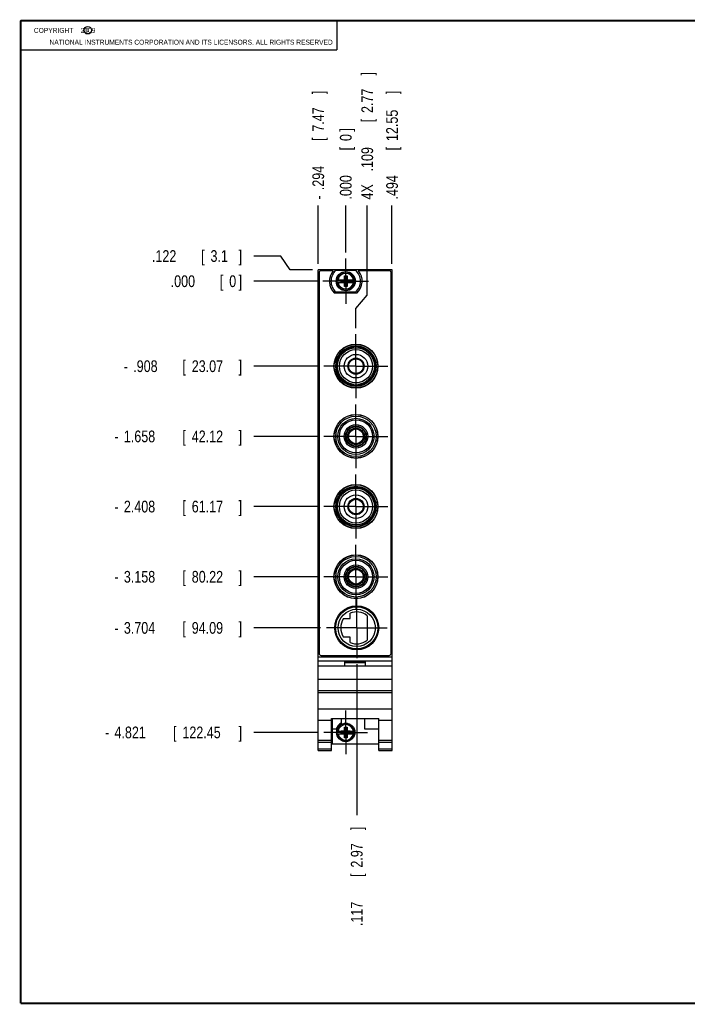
# Model space of a CAD drawing. Header units: inches. Extents: x 0.2 to 16.8, y 0.1 to 10.8.
# Tile 1 of 10: x 0.2 to 7.4, y 0.2 to 10.8. Entities that reach past the tile are written whole.
import ezdxf

# ---------------------------------------------------------------- set-up
doc = ezdxf.new("R2010")
doc.units = ezdxf.units.IN
doc.header["$LTSCALE"] = 0.935
doc.header["$MEASUREMENT"] = 0
doc.linetypes.add('CENTER', pattern=[0.6, 0.375, -0.075, 0.075, -0.075])
doc.layers.get('0').update_dxf_attribs({"linetype": 'CONTINUOUS'})
doc.layers.add('DEFAULT_1', color=7, linetype='CENTER')
doc.layers.add('DIMENSIONS', color=7, linetype='CONTINUOUS')
doc.styles.get("Standard").update_dxf_attribs({"font": 'txt', "width": 0.8})
doc.dimstyles.new('DIMSTYLE_2', dxfattribs={"dimtxt": 0.125, "dimasz": 0.18, "dimexe": 0.18, "dimexo": 0.0625, "dimgap": 0.09, "dimtad": 0, "dimtih": 1, "dimtoh": 1, "dimdec": 3, "dimzin": 4, "dimdsep": 46, "dimtxsty": 'STANDARD', "dimblk": '_FILLED', "dimblk1": '_FILLED', "dimblk2": '_FILLED', "dimcen": 0.09, "dimadec": 0, "dimazin": 0, "dimtp": 0.005, "dimtm": 0.005, "dimtfac": 1, "dimtdec": 3, "dimtofl": 0, "dimtmove": 0, "dimatfit": 3, "dimldrblk": '_FILLED', "dimfxl": 1, "dimtolj": 1, "dimtzin": 4, "dimarcsym": 0})

# ---------------------------------------------------------------- blocks, each defined once
blk = doc.blocks.new('*D4')
at = {"layer": 'DIMENSIONS', "color": 2, "linetype": 'CONTINUOUS'}
for p, q in [((3.028, 8.243), (2.74, 8.243)), ((3.127, 8.097), (3.028, 8.243)), ((3.365, 8.097), (3.127, 8.097))]:
    blk.add_line(p, q, dxfattribs=at)
at = {"layer": 'DIMENSIONS', "color": 2, "linetype": 'CONTINUOUS', "width": 0.8}
for s, p in [('[', (2.177, 8.181)), (']', (2.577, 8.181)), ('.122', (1.652, 8.181)), ('3.1', (2.277, 8.181))]:
    blk.add_text(s, height=0.125, dxfattribs=at).set_placement(p)
blk = doc.blocks.new('_FILLED')
at = {"color": 0, "linetype": 'BYBLOCK'}
blk.add_solid([(0, 0), (-1, 0.174), (-1, -0.174)], dxfattribs=at)
blk = doc.blocks.new('*D5')
at = {"layer": 'DIMENSIONS', "color": 2, "linetype": 'CONTINUOUS'}
blk.add_line((3.426, 7.067), (2.74, 7.067), dxfattribs=at)
at = {"layer": 'DIMENSIONS', "color": 2, "linetype": 'CONTINUOUS', "width": 0.8}
for s, p in [('-', (1.352, 7.004)), ('.908', (1.452, 7.004)), ('[', (1.977, 7.004)), ('23.07', (2.077, 7.004)), (']', (2.577, 7.004))]:
    blk.add_text(s, height=0.125, dxfattribs=at).set_placement(p)
blk = doc.blocks.new('*D6')
at = {"layer": 'DIMENSIONS', "color": 2, "linetype": 'CONTINUOUS'}
blk.add_line((3.426, 6.317), (2.74, 6.317), dxfattribs=at)
at = {"layer": 'DIMENSIONS', "color": 2, "linetype": 'CONTINUOUS', "width": 0.8}
for s, p in [('1.658', (1.352, 6.254)), ('[', (1.977, 6.254)), ('42.12', (2.077, 6.254)), (']', (2.577, 6.254)), ('-', (1.252, 6.254))]:
    blk.add_text(s, height=0.125, dxfattribs=at).set_placement(p)
blk = doc.blocks.new('*D7')
at = {"layer": 'DIMENSIONS', "color": 2, "linetype": 'CONTINUOUS'}
blk.add_line((3.426, 5.567), (2.74, 5.567), dxfattribs=at)
at = {"layer": 'DIMENSIONS', "color": 2, "linetype": 'CONTINUOUS', "width": 0.8}
for s, p in [('2.408', (1.352, 5.504)), ('[', (1.977, 5.504)), ('61.17', (2.077, 5.504)), (']', (2.577, 5.504)), ('-', (1.252, 5.504))]:
    blk.add_text(s, height=0.125, dxfattribs=at).set_placement(p)
blk = doc.blocks.new('*D8')
at = {"layer": 'DIMENSIONS', "color": 2, "linetype": 'CONTINUOUS'}
blk.add_line((3.426, 4.817), (2.74, 4.817), dxfattribs=at)
at = {"layer": 'DIMENSIONS', "color": 2, "linetype": 'CONTINUOUS', "width": 0.8}
for s, p in [('3.158', (1.352, 4.754)), ('[', (1.977, 4.754)), ('80.22', (2.077, 4.754)), (']', (2.577, 4.754)), ('-', (1.252, 4.754))]:
    blk.add_text(s, height=0.125, dxfattribs=at).set_placement(p)
blk = doc.blocks.new('*D9')
at = {"layer": 'DIMENSIONS', "color": 2, "linetype": 'CONTINUOUS'}
blk.add_line((3.452, 4.271), (2.74, 4.271), dxfattribs=at)
at = {"layer": 'DIMENSIONS', "color": 2, "linetype": 'CONTINUOUS', "width": 0.8}
for s, p in [('3.704', (1.352, 4.208)), ('[', (1.977, 4.208)), ('94.09', (2.077, 4.208)), (']', (2.577, 4.208)), ('-', (1.252, 4.208))]:
    blk.add_text(s, height=0.125, dxfattribs=at).set_placement(p)
blk = doc.blocks.new('*D10')
at = {"layer": 'DIMENSIONS', "color": 2, "linetype": 'CONTINUOUS'}
blk.add_line((3.425, 3.154), (2.74, 3.154), dxfattribs=at)
at = {"layer": 'DIMENSIONS', "color": 2, "linetype": 'CONTINUOUS', "width": 0.8}
for s, p in [('4.821', (1.252, 3.091)), ('[', (1.877, 3.091)), ('122.45', (1.977, 3.091)), (']', (2.577, 3.091)), ('-', (1.152, 3.091))]:
    blk.add_text(s, height=0.125, dxfattribs=at).set_placement(p)
blk = doc.blocks.new('*D11')
at = {"layer": 'DIMENSIONS', "color": 2, "linetype": 'CONTINUOUS'}
blk.add_line((3.415, 7.975), (2.74, 7.975), dxfattribs=at)
at = {"layer": 'DIMENSIONS', "color": 2, "linetype": 'CONTINUOUS', "width": 0.8}
for s, p in [('.000', (1.852, 7.912)), ('[', (2.377, 7.912)), ('0', (2.477, 7.912)), (']', (2.577, 7.912))]:
    blk.add_text(s, height=0.125, dxfattribs=at).set_placement(p)
blk = doc.blocks.new('*D12')
at = {"layer": 'DIMENSIONS', "color": 2, "linetype": 'CONTINUOUS'}
blk.add_line((3.427, 8.159), (3.427, 8.784), dxfattribs=at)
at = {"layer": 'DIMENSIONS', "color": 2, "linetype": 'CONTINUOUS', "width": 0.8}
for s, p in [(']', (3.49, 9.972)), ('7.47', (3.49, 9.572)), ('[', (3.49, 9.472)), ('.294', (3.49, 8.947)), ('-', (3.49, 8.847))]:
    blk.add_text(s, height=0.125, rotation=90, dxfattribs=at).set_placement(p)
blk = doc.blocks.new('*D13')
at = {"layer": 'DIMENSIONS', "color": 2, "linetype": 'CONTINUOUS'}
blk.add_line((4.215, 8.159), (4.215, 8.784), dxfattribs=at)
at = {"layer": 'DIMENSIONS', "color": 2, "linetype": 'CONTINUOUS', "width": 0.8}
for s, p in [(']', (4.278, 9.972)), ('12.55', (4.278, 9.472)), ('[', (4.278, 9.372)), ('.494', (4.278, 8.847))]:
    blk.add_text(s, height=0.125, rotation=90, dxfattribs=at).set_placement(p)
blk = doc.blocks.new('*D14')
at = {"layer": 'DIMENSIONS', "color": 2, "linetype": 'CONTINUOUS'}
for p, q in [((3.95, 7.825), (3.95, 8.784)), ((3.83, 7.684), (3.95, 7.825)), ((3.83, 7.471), (3.83, 7.684))]:
    blk.add_line(p, q, dxfattribs=at)
at = {"layer": 'DIMENSIONS', "color": 2, "linetype": 'CONTINUOUS', "width": 0.8}
for s, p in [(']', (4.013, 10.172)), ('2.77', (4.013, 9.772)), ('[', (4.013, 9.672)), ('.109', (4.013, 9.147)), ('4X ', (4.013, 8.847))]:
    blk.add_text(s, height=0.125, rotation=90, dxfattribs=at).set_placement(p)
blk = doc.blocks.new('*D15')
at = {"layer": 'DIMENSIONS', "color": 2, "linetype": 'CONTINUOUS'}
blk.add_line((3.721, 8.281), (3.721, 8.784), dxfattribs=at)
at = {"layer": 'DIMENSIONS', "color": 2, "linetype": 'CONTINUOUS', "width": 0.8}
for s, p in [(']', (3.784, 9.572)), ('0', (3.784, 9.472)), ('[', (3.784, 9.372)), ('.000', (3.784, 8.847))]:
    blk.add_text(s, height=0.125, rotation=90, dxfattribs=at).set_placement(p)
blk = doc.blocks.new('*D16')
at = {"layer": 'DIMENSIONS', "color": 2, "linetype": 'CONTINUOUS'}
blk.add_line((3.838, 3.884), (3.838, 2.271), dxfattribs=at)
at = {"layer": 'DIMENSIONS', "color": 2, "linetype": 'CONTINUOUS', "width": 0.8}
for s, p in [(']', (3.901, 2.109)), ('2.97', (3.901, 1.709)), ('[', (3.901, 1.609)), ('.117', (3.901, 1.084))]:
    blk.add_text(s, height=0.125, rotation=90, dxfattribs=at).set_placement(p)

msp = doc.modelspace()

# ---------------------------------------------------------------- linework, layer by layer
at = {"color": 2, "linetype": 'CONTINUOUS'}
for p, q in [((0.25, 10.7586), (3.625, 10.7586)), ((0.25, 10.7586), (0.25, 10.4456)), ((3.625, 10.7586), (3.625, 10.4456)), ((0.25, 10.4456), (3.625, 10.4456))]:
    msp.add_line(p, q, dxfattribs=at)
at = {"color": 7, "linetype": 'CONTINUOUS'}
for p, q in [((3.4271, 2.959), (3.4271, 8.0969)), ((4.2151, 8.0969), (3.4271, 8.0969)), ((3.4371, 8.0669), (3.4371, 3.9969)), ((3.5866, 8.0869), (3.4571, 8.0869)), ((3.6173, 8.0934), (3.8248, 8.0934)), ((3.7073, 7.9178), (3.7349, 8.0319)), ((3.7073, 7.9886), (3.7073, 8.0319)), ((3.7349, 7.9178), (3.7073, 8.0319)), ((3.7073, 8.0319), (3.7349, 8.0319)), ((3.7349, 8.0319), (3.7349, 7.9886)), ((4.1851, 8.0869), (3.8555, 8.0869)), ((4.2051, 3.9969), (4.2051, 8.0669)), ((4.2151, 2.959), (4.2151, 8.0969)), ((3.6264, 7.9886), (3.7094, 7.9886)), ((3.6264, 7.9611), (3.7094, 7.9611)), ((3.6725, 7.9631), (3.6725, 7.9866)), ((3.6725, 7.9631), (3.7696, 7.9866)), ((3.7094, 7.9866), (3.6725, 7.9866)), ((3.6725, 7.9866), (3.7696, 7.9631)), ((3.6725, 7.9631), (3.7094, 7.9631)), ((3.7073, 7.9178), (3.7073, 7.9611)), ((3.7349, 7.9178), (3.7073, 7.9178)), ((3.7094, 7.9886), (3.7094, 7.9866)), ((3.7094, 7.9631), (3.7328, 7.9866)), ((3.7328, 7.9631), (3.7094, 7.9866)), ((3.7094, 7.9611), (3.7094, 7.9631)), ((3.7328, 7.9886), (3.7328, 7.9866)), ((3.7328, 7.9886), (3.8157, 7.9886)), ((3.7696, 7.9866), (3.7328, 7.9866)), ((3.7328, 7.9611), (3.7328, 7.9631)), ((3.7328, 7.9631), (3.7696, 7.9631)), ((3.7328, 7.9611), (3.8157, 7.9611)), ((3.7349, 7.9611), (3.7349, 7.9178)), ((3.7696, 7.9631), (3.7696, 7.9866)), ((3.8393, 7.8459), (3.6028, 7.8459)), ((3.8248, 7.8564), (3.6173, 7.8564)), ((3.6136, 7.1061), (3.602, 7.1061)), ((3.6136, 7.1491), (3.6136, 6.9846)), ((3.6136, 7.0273), (3.6021, 7.0273)), ((3.6136, 6.3561), (3.602, 6.3561)), ((3.6136, 6.3991), (3.6136, 6.2346)), ((3.6136, 6.2773), (3.6021, 6.2773)), ((3.6136, 5.6061), (3.602, 5.6061)), ((3.6136, 5.6491), (3.6136, 5.4846)), ((3.6136, 5.5273), (3.6021, 5.5273)), ((3.6136, 4.8561), (3.602, 4.8561)), ((3.6136, 4.8991), (3.6136, 4.7346)), ((3.6136, 4.7773), (3.6021, 4.7773)), ((3.7681, 4.3692), (3.7681, 4.4267)), ((3.6983, 4.3692), (3.7681, 4.3692)), ((3.9491, 4.4008), (3.9491, 4.1406)), ((3.7681, 4.1722), (3.6983, 4.1722)), ((3.7681, 4.1147), (3.7681, 4.1722)), ((3.4271, 3.961), (4.2151, 3.961)), ((3.4271, 3.918), (4.2151, 3.918)), ((3.4571, 3.9769), (4.1851, 3.9769)), ((3.7111, 3.908), (3.9311, 3.908)), ((3.7111, 3.861), (3.7111, 3.908)), ((3.7111, 3.901), (3.9311, 3.901)), ((3.9311, 3.861), (3.9311, 3.908)), ((4.2151, 3.861), (3.4271, 3.861)), ((3.4271, 3.721), (4.2151, 3.721)), ((3.4271, 3.601), (4.2151, 3.601)), ((3.4271, 3.5814), (4.2151, 3.5814)), ((3.4271, 3.4057), (4.2151, 3.4057)), ((3.4271, 3.286), (3.5691, 3.286)), ((3.5691, 3.3012), (4.0731, 3.3012)), ((3.5691, 2.959), (3.5691, 3.3012)), ((3.5751, 3.3012), (3.5751, 3.032)), ((3.6721, 3.3012), (3.6721, 3.2513)), ((3.9221, 3.3012), (3.9221, 3.192)), ((4.0731, 2.959), (4.0731, 3.3012)), ((4.0731, 3.286), (4.2151, 3.286)), ((3.5751, 3.192), (3.6189, 3.192)), ((3.6264, 3.1677), (3.7094, 3.1677)), ((3.6725, 3.1422), (3.7696, 3.1657)), ((3.7094, 3.1657), (3.6725, 3.1657)), ((3.6725, 3.1657), (3.7696, 3.1422)), ((3.6725, 3.1422), (3.6725, 3.1657)), ((3.7073, 3.211), (3.7349, 3.211)), ((3.7349, 3.0969), (3.7073, 3.211)), ((3.7073, 3.1677), (3.7073, 3.211)), ((3.7073, 3.0969), (3.7349, 3.211)), ((3.7094, 3.1677), (3.7094, 3.1657)), ((3.7328, 3.1422), (3.7094, 3.1657)), ((3.7094, 3.1422), (3.7328, 3.1657)), ((3.7328, 3.1677), (3.8157, 3.1677)), ((3.7328, 3.1677), (3.7328, 3.1657)), ((3.7696, 3.1657), (3.7328, 3.1657)), ((3.7349, 3.211), (3.7349, 3.1677)), ((3.7696, 3.1422), (3.7696, 3.1657)), ((3.9221, 3.192), (4.0731, 3.192)), ((3.4271, 3.069), (3.5691, 3.069)), ((3.6264, 3.1402), (3.7094, 3.1402)), ((3.6725, 3.1422), (3.7094, 3.1422)), ((3.7073, 3.0969), (3.7073, 3.1402)), ((3.7349, 3.0969), (3.7073, 3.0969)), ((3.7094, 3.1402), (3.7094, 3.1422)), ((3.7328, 3.1422), (3.7696, 3.1422)), ((3.7328, 3.1402), (3.7328, 3.1422)), ((3.7328, 3.1402), (3.8157, 3.1402)), ((3.7349, 3.1402), (3.7349, 3.0969)), ((4.0731, 3.069), (4.2151, 3.069)), ((3.4271, 3.0497), (3.5691, 3.0497)), ((3.4271, 2.9769), (3.5691, 2.9769)), ((3.4271, 2.959), (3.5691, 2.959)), ((3.5751, 3.032), (4.0731, 3.032)), ((4.0731, 3.0497), (4.2151, 3.0497)), ((4.0731, 2.9769), (4.2151, 2.9769)), ((4.0731, 2.959), (4.2151, 2.959))]:
    msp.add_line(p, q, dxfattribs=at)
at = {"color": 7, "linetype": 'CONTINUOUS', "const_width": 0.02}
for points in [[(0.25, 10.7586), (0.25, 0.2586)], [(16.75, 10.7586), (0.25, 10.7586)], [(0.25, 0.2586), (16.75, 0.2586)]]:
    msp.add_lwpolyline(points, dxfattribs=at)
at = {"color": 2, "linetype": 'CONTINUOUS'}
msp.add_circle((0.9659, 10.6562), 0.0403, dxfattribs=at)
at = {"color": 7, "linetype": 'CONTINUOUS'}
for centre, radius in [((3.7211, 7.9749), 0.1025), ((3.7211, 7.9749), 0.098), ((3.8301, 7.0669), 0.235), ((3.8301, 7.0669), 0.2325), ((3.8301, 7.0667), 0.2165), ((3.8301, 7.0667), 0.2087), ((3.8301, 7.0667), 0.1772), ((3.8301, 7.0667), 0.126), ((3.8301, 7.0667), 0.0866), ((3.8301, 7.0667), 0.0787), ((3.8301, 6.3169), 0.235), ((3.8301, 6.3169), 0.2325), ((3.8301, 6.3167), 0.2165), ((3.8301, 6.3167), 0.1772), ((3.8301, 6.3167), 0.126), ((3.8301, 6.3167), 0.0886), ((3.8301, 6.3167), 0.0866), ((3.8301, 6.3167), 0.0787), ((3.8301, 5.5669), 0.235), ((3.8301, 5.5669), 0.2325), ((3.8301, 5.5667), 0.2165), ((3.8301, 5.5667), 0.2087), ((3.8301, 5.5667), 0.1772), ((3.8301, 5.5667), 0.126), ((3.8301, 5.5667), 0.0866), ((3.8301, 5.5667), 0.0787), ((3.8301, 4.8169), 0.235), ((3.8301, 4.8169), 0.2325), ((3.8301, 4.8167), 0.2165), ((3.8301, 4.8167), 0.1772), ((3.8301, 4.8167), 0.126), ((3.8301, 4.8167), 0.0886), ((3.8301, 4.8167), 0.0866), ((3.8301, 4.8167), 0.0787), ((3.8381, 4.2709), 0.235), ((3.8381, 4.2709), 0.225), ((3.8381, 4.2707), 0.199), ((3.7211, 3.154), 0.098)]:
    msp.add_circle(centre, radius, dxfattribs=at)
at = {"color": 9, "linetype": 'CONTINUOUS'}
for centre, radius in [((3.8301, 7.0667), 0.1969), ((3.8301, 6.3167), 0.1929), ((3.8301, 6.3167), 0.1102), ((3.8301, 6.3167), 0.1043), ((3.8301, 5.5667), 0.1969), ((3.8301, 4.8167), 0.1929), ((3.8301, 4.8167), 0.1102), ((3.8301, 4.8167), 0.1043)]:
    msp.add_circle(centre, radius, dxfattribs=at)
at = {"color": 7, "linetype": 'CONTINUOUS'}
for centre, radius, start, end in [((3.4571, 8.0669), 0.02, 90, 180), ((3.7211, 7.9749), 0.175, 140.20818, 227.4886), ((3.7211, 7.9749), 0.1575, 131.20295, 228.79705), ((3.7211, 7.9749), 0.1575, 311.20295, 48.79705), ((3.7211, 7.9749), 0.175, 312.5114, 39.79182), ((4.1851, 8.0669), 0.02, 0, 90), ((3.7211, 7.9749), 0.0956, 171.71661, 188.28339), ((3.7211, 7.9749), 0.0956, 351.71661, 8.28339), ((3.8381, 4.2707), 0.171, 49.5245, 114.16443), ((3.8381, 4.2707), 0.171, 144.82867, 215.17133), ((3.8381, 4.2707), 0.171, 245.83557, 310.4755), ((3.4571, 3.9969), 0.02, 180, 270), ((4.1851, 3.9969), 0.02, 270, 360), ((3.7211, 3.154), 0.109, 116.71426, 159.59683), ((3.7211, 3.154), 0.0956, 171.71661, 188.28339), ((3.7211, 3.154), 0.0956, 351.71661, 8.28339)]:
    msp.add_arc(centre, radius, start, end, dxfattribs=at)
at = {"color": 9, "linetype": 'CONTINUOUS'}
for centre, radius, start, end in [((3.7211, 7.9749), 0.0947, 8.36374, 171.63626), ((3.7211, 7.9749), 0.0832, 9.53359, 170.46641), ((3.7211, 7.9749), 0.0947, 188.36374, 351.63626), ((3.7211, 7.9749), 0.0832, 189.53359, 350.46641), ((3.7211, 3.154), 0.0947, 8.36374, 171.63626), ((3.7211, 3.154), 0.0832, 9.53359, 170.46641), ((3.7211, 3.154), 0.0947, 188.36374, 351.63626), ((3.7211, 3.154), 0.0832, 189.53359, 350.46641)]:
    msp.add_arc(centre, radius, start, end, dxfattribs=at)
at = {"layer": 'DEFAULT_1', "color": 7, "linetype": 'CENTER'}
for p, q in [((3.7211, 7.9749), (3.7211, 8.2184)), ((3.7211, 7.9749), (3.4776, 7.9749)), ((3.7211, 7.9749), (3.7211, 7.7314)), ((3.7211, 7.9749), (3.9646, 7.9749)), ((3.8301, 7.0667), (3.8301, 7.4082)), ((3.8301, 7.0667), (3.4886, 7.0667)), ((3.8301, 7.0667), (3.8301, 6.7252)), ((3.8301, 7.0667), (4.1716, 7.0667)), ((3.8301, 6.3167), (3.8301, 6.6582)), ((3.8301, 6.3167), (3.4886, 6.3167)), ((3.8301, 6.3167), (3.8301, 5.9752)), ((3.8301, 6.3167), (4.1716, 6.3167)), ((3.8301, 5.5667), (3.8301, 5.9082)), ((3.8301, 5.5667), (3.4886, 5.5667)), ((3.8301, 5.5667), (3.8301, 5.2252)), ((3.8301, 5.5667), (4.1716, 5.5667)), ((3.8301, 4.8167), (3.8301, 5.1582)), ((3.8301, 4.8167), (3.4886, 4.8167)), ((3.8301, 4.8167), (4.1716, 4.8167)), ((3.8301, 4.8167), (3.8301, 4.4752)), ((3.8381, 4.2707), (3.8381, 4.5947)), ((3.8381, 4.2707), (3.5141, 4.2707)), ((3.8381, 4.2707), (4.1621, 4.2707)), ((3.8381, 4.2707), (3.8381, 3.9467)), ((3.7211, 3.154), (3.7211, 3.388)), ((3.7211, 3.154), (3.4871, 3.154)), ((3.7211, 3.154), (3.9551, 3.154)), ((3.7211, 3.154), (3.7211, 2.92))]:
    msp.add_line(p, q, dxfattribs=at)

# ---------------------------------------------------------------- texts
at = {"color": 2, "linetype": 'CONTINUOUS', "width": 0.8}
for s, p in [('c', (0.946, 10.6363)), ('NATIONAL INSTRUMENTS CORPORATION AND ITS LICENSORS. ALL RIGHTS RESERVED', (0.5583, 10.5016))]:
    msp.add_text(s, height=0.053, dxfattribs=at).set_placement(p)
at = {"color": 2, "linetype": 'CONTINUOUS', "insert": (0.3125, 10.6805), "char_height": 0.053, "width": 0.8904, "attachment_point": 1}
msp.add_mtext('    COPYRIGHT    2009', dxfattribs=at)

# ---------------------------------------------------------------- dimensions: what is measured, and where the dimension line sits
at = {"layer": 'DIMENSIONS', "color": 2, "linetype": 'CONTINUOUS'}
for feature_location, offset, dtype, origin, text, picture, middle in [((3.8301, 7.4707), (0.1202, 1.3136), 0, (3.7211, 8.2184), '4X <>', '*D14', (3.9503, 9.5594)), ((3.4271, 8.1594), (0, 0.625), 1, (3.7211, 8.2184), '-<>', '*D12', (3.4271, 9.4594)), ((3.4246, 3.154), (-0.685, 0), 0, (3.4776, 7.9749), '-<>', '*D10', (1.9146, 3.154)), ((3.4261, 6.3167), (-0.6865, 0), 0, (3.4776, 7.9749), '-<>', '*D6', (1.9646, 6.3167)), ((3.4261, 5.5667), (-0.6865, 0), 0, (3.4776, 7.9749), '-<>', '*D7', (1.9646, 5.5667)), ((3.4261, 4.8167), (-0.6865, 0), 0, (3.4776, 7.9749), '-<>', '*D8', (1.9646, 4.8167)), ((3.4516, 4.2707), (-0.712, 0), 0, (3.4776, 7.9749), '-<>', '*D9', (1.9646, 4.2707)), ((3.4261, 7.0667), (-0.6865, 0), 0, (3.4776, 7.9749), '-<>', '*D5', (2.0146, 7.0667))]:
    dim = msp.add_ordinate_dim(feature_location=feature_location, offset=offset, dtype=dtype, origin=origin, text=text, dimstyle='DIMSTYLE_2', dxfattribs=at)
    dim.commit()
    dim.dimension.update_dxf_attribs({"geometry": picture, "text_midpoint": middle})
for feature_location, offset, dtype, origin, picture, middle in [((4.2151, 8.1594), (0, 0.625), 1, (3.7211, 8.2184), '*D13', (4.2151, 9.4594)), ((3.7210724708, 8.2808611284), (0, 0.5035), 1, (3.7210724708, 8.2183611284), '*D15', (3.7210724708, 9.2593611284)), ((3.3646, 8.0969), (-0.625, 0.1466), 0, (3.4776, 7.9749), '*D4', (2.1646, 8.2435)), ((3.4150724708, 7.9748611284), (-0.6755, 0), 0, (3.4775724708, 7.9748611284), '*D11', (2.2645724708, 7.9748611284)), ((3.8381, 3.8842), (0, -1.6128), 1, (3.7211, 7.9749), '*D16', (3.8381, 1.6465))]:
    dim = msp.add_ordinate_dim(feature_location=feature_location, offset=offset, dtype=dtype, origin=origin, dimstyle='DIMSTYLE_2', dxfattribs=at)
    dim.commit()
    dim.dimension.update_dxf_attribs({"geometry": picture, "text_midpoint": middle})

doc.saveas('drawing.dxf')
